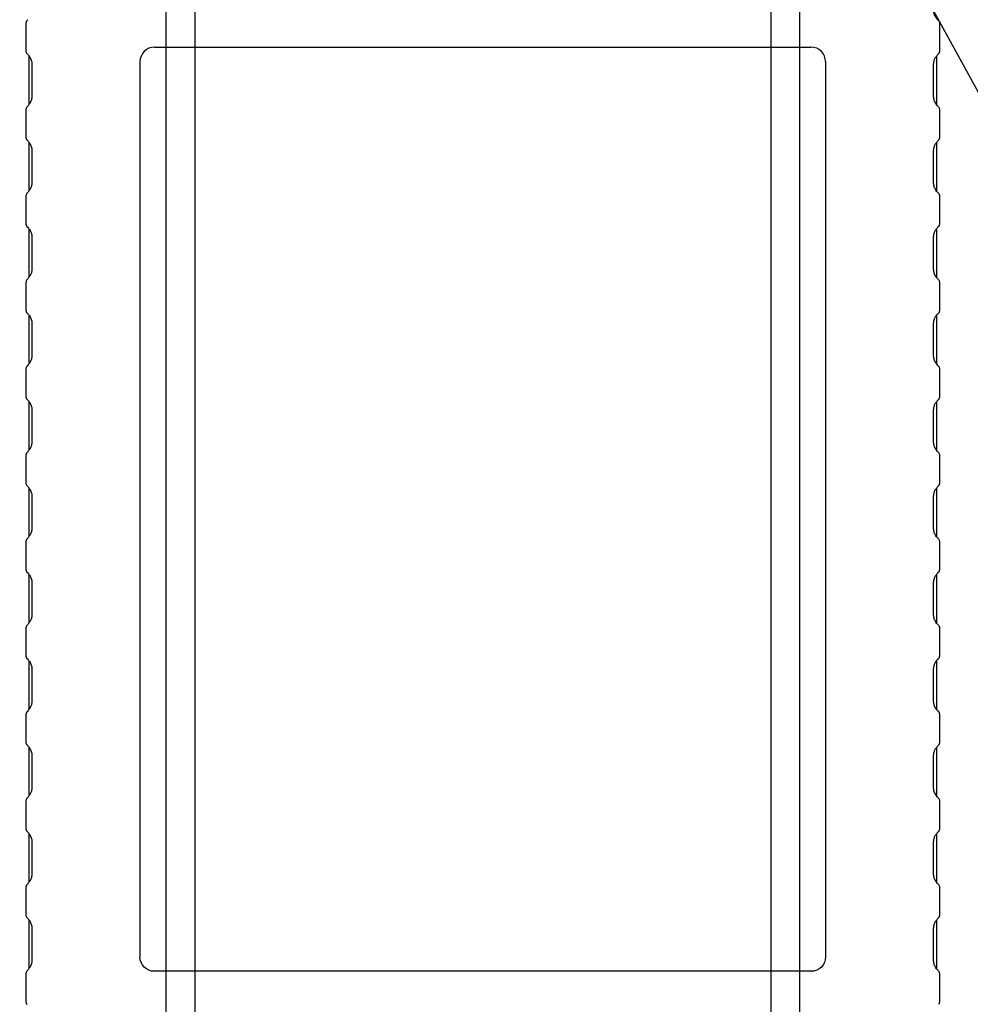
# Model space of a CAD drawing. Header units: inches. Extents: x 0 to 559, y 0 to 432.
# Tile 10 of 15: x 290 to 323, y 119 to 153. Entities that reach past the tile are written whole.
import ezdxf
from ezdxf import colors
from ezdxf.entities.mleader import LeaderData, LeaderLine
from ezdxf.math import Vec2, Vec3

# ---------------------------------------------------------------- set-up
doc = ezdxf.new("R2010")
doc.units = ezdxf.units.IN
doc.header["$LTSCALE"] = 10
doc.header["$MEASUREMENT"] = 0
doc.layers.add('DIMENSIONS', color=140, linetype='Continuous')
doc.dimstyles.get("Standard").update_dxf_attribs({"dimtxt": 5, "dimasz": 5, "dimexe": 2.5, "dimexo": 3.5, "dimgap": 1, "dimtad": 0, "dimtih": 1, "dimtoh": 1, "dimdec": 1, "dimzin": 0, "dimdsep": 46, "dimtxsty": 'Standard', "dimcen": 0, "dimadec": 0, "dimazin": 0, "dimtfac": 1, "dimtdec": 1, "dimtofl": 0, "dimtmove": 0, "dimatfit": 3, "dimfxl": 0, "dimtolj": 1, "dimtzin": 0, "dimarcsym": 0})

# ---------------------------------------------------------------- blocks, each defined once
blk = doc.blocks.new('*D90')
at = {"layer": 'DEFPOINTS', "color": 0}
for p in [(294.82, 157.4), (316.82, 157.4), (294.82, 82.36)]:
    blk.add_point(p, dxfattribs=at)
at = {"layer": 'DIMENSIONS', "color": 0, "lineweight": -2}
for p, q in [((294.82, 153.9), (294.82, 79.86)), ((316.82, 153.9), (316.82, 79.86)), ((294.82, 82.36), (289.82, 82.36)), ((311.82, 82.36), (299.82, 82.36))]:
    blk.add_line(p, q, dxfattribs=at)
at = {"layer": 'DIMENSIONS', "color": 0}
for points in [[(299.82, 83.194), (299.82, 81.527), (294.82, 82.36)], [(311.82, 83.194), (311.82, 81.527), (316.82, 82.36)]]:
    blk.add_solid(points, dxfattribs=at)
at = {"layer": 'DIMENSIONS', "color": 0, "insert": (275.903, 82.36), "char_height": 5, "attachment_point": 5}
blk.add_mtext('\\A1; 22.0\\P [0.87]', dxfattribs=at)
blk = doc.blocks.new('*D92')
at = {"layer": 'DEFPOINTS', "color": 0}
for p in [(295.82, 161.278), (315.82, 161.278), (295.82, 94.695)]:
    blk.add_point(p, dxfattribs=at)
at = {"layer": 'DIMENSIONS', "color": 0, "lineweight": -2}
for p, q in [((295.82, 157.778), (295.82, 92.195)), ((315.82, 157.778), (315.82, 92.195)), ((300.82, 94.695), (310.82, 94.695)), ((315.82, 94.695), (320.82, 94.695))]:
    blk.add_line(p, q, dxfattribs=at)
at = {"layer": 'DIMENSIONS', "color": 0}
for points in [[(300.82, 95.528), (300.82, 93.862), (295.82, 94.695)], [(310.82, 95.528), (310.82, 93.862), (315.82, 94.695)]]:
    blk.add_solid(points, dxfattribs=at)
at = {"layer": 'DIMENSIONS', "color": 0, "insert": (334.736, 94.695), "char_height": 5, "attachment_point": 5}
blk.add_mtext('\\A1; 20.0\\P [0.79]', dxfattribs=at)
blk = doc.blocks.new('*D97')
at = {"layer": 'DEFPOINTS', "color": 0}
for p in [(320.57, 168.98), (337.825, 168.98), (320.78, 162.822)]:
    blk.add_point(p, dxfattribs=at)
at = {"layer": 'DIMENSIONS', "color": 0, "lineweight": -2}
for p, q in [((337.825, 173.98), (337.825, 178.98)), ((324.07, 168.98), (340.325, 168.98)), ((324.28, 162.822), (340.325, 162.822)), ((337.825, 157.822), (337.825, 152.822)), ((342.825, 152.822), (337.825, 152.822))]:
    blk.add_line(p, q, dxfattribs=at)
at = {"layer": 'DIMENSIONS', "color": 0}
for points in [[(336.992, 173.98), (338.658, 173.98), (337.825, 168.98)], [(336.992, 157.822), (338.658, 157.822), (337.825, 162.822)]]:
    blk.add_solid(points, dxfattribs=at)
at = {"layer": 'DIMENSIONS', "color": 0, "insert": (356.742, 152.822), "char_height": 5, "attachment_point": 5}
blk.add_mtext('\\A1; 6.2\\P [0.24]', dxfattribs=at)

msp = doc.modelspace()

# ---------------------------------------------------------------- linework, layer by layer
for p, q in [((289.97, 152.322), (289.97, 153.339)), ((290.023, 153.434), (289.999, 153.41)), ((321.64, 153.41), (321.616, 153.434)), ((321.67, 153.339), (321.67, 152.322)), ((294.42, 152.48), (317.22, 152.48)), ((289.999, 152.251), (290.023, 152.227)), ((290.07, 150.491), (290.07, 152.17)), ((321.57, 152.17), (321.57, 150.491)), ((321.616, 152.227), (321.64, 152.251)), ((290.17, 151.873), (290.17, 150.788)), ((293.92, 151.98), (293.92, 120.896)), ((317.72, 151.98), (317.72, 120.896)), ((321.47, 150.788), (321.47, 151.873)), ((289.97, 149.322), (289.97, 150.339)), ((321.67, 150.339), (321.67, 149.322)), ((290.07, 147.491), (290.07, 149.17)), ((321.57, 149.17), (321.57, 147.491)), ((290.17, 148.873), (290.17, 147.788)), ((321.47, 147.788), (321.47, 148.873)), ((289.97, 146.322), (289.97, 147.339)), ((290.023, 147.434), (289.999, 147.41)), ((321.64, 147.41), (321.616, 147.434)), ((321.67, 147.339), (321.67, 146.322)), ((290.07, 144.491), (290.07, 146.17)), ((321.57, 146.17), (321.57, 144.491)), ((290.17, 145.873), (290.17, 144.788)), ((321.47, 144.788), (321.47, 145.873)), ((289.97, 143.322), (289.97, 144.339)), ((290.023, 144.434), (289.999, 144.41)), ((321.64, 144.41), (321.616, 144.434)), ((321.67, 144.339), (321.67, 143.322)), ((290.07, 141.491), (290.07, 143.17)), ((321.57, 143.17), (321.57, 141.491)), ((290.17, 142.873), (290.17, 141.788)), ((321.47, 141.788), (321.47, 142.873)), ((289.97, 140.322), (289.97, 141.339)), ((321.67, 141.339), (321.67, 140.322)), ((289.999, 140.251), (290.023, 140.227)), ((290.07, 138.491), (290.07, 140.17)), ((321.57, 140.17), (321.57, 138.491)), ((321.616, 140.227), (321.64, 140.251)), ((290.17, 139.873), (290.17, 138.788)), ((321.47, 138.788), (321.47, 139.873)), ((289.97, 137.322), (289.97, 138.339)), ((290.023, 138.434), (289.999, 138.41)), ((321.64, 138.41), (321.616, 138.434)), ((321.67, 138.339), (321.67, 137.322)), ((289.999, 137.251), (290.023, 137.227)), ((290.07, 135.491), (290.07, 137.17)), ((321.57, 137.17), (321.57, 135.491)), ((321.616, 137.227), (321.64, 137.251)), ((290.17, 136.873), (290.17, 135.788)), ((321.47, 135.788), (321.47, 136.873)), ((290.023, 135.434), (289.999, 135.41)), ((321.64, 135.41), (321.616, 135.434)), ((289.97, 134.322), (289.97, 135.339)), ((321.67, 135.339), (321.67, 134.322)), ((290.07, 132.491), (290.07, 134.17)), ((321.57, 134.17), (321.57, 132.491)), ((290.17, 133.873), (290.17, 132.788)), ((321.47, 132.788), (321.47, 133.873)), ((289.97, 131.322), (289.97, 132.339)), ((290.023, 132.434), (289.999, 132.41)), ((321.64, 132.41), (321.616, 132.434)), ((321.67, 132.339), (321.67, 131.322)), ((289.999, 131.251), (290.023, 131.227)), ((290.07, 129.491), (290.07, 131.17)), ((321.57, 131.17), (321.57, 129.491)), ((321.616, 131.227), (321.64, 131.251)), ((290.17, 130.873), (290.17, 129.788)), ((321.47, 129.788), (321.47, 130.873)), ((289.97, 128.322), (289.97, 129.339)), ((321.67, 129.339), (321.67, 128.322)), ((289.999, 128.251), (290.023, 128.227)), ((321.616, 128.227), (321.64, 128.251)), ((290.07, 126.491), (290.07, 128.17)), ((290.17, 127.873), (290.17, 126.788)), ((321.47, 126.788), (321.47, 127.873)), ((321.57, 128.17), (321.57, 126.491)), ((289.97, 125.322), (289.97, 126.339)), ((321.67, 126.339), (321.67, 125.322)), ((289.999, 125.251), (290.023, 125.227)), ((290.07, 123.491), (290.07, 125.17)), ((321.57, 125.17), (321.57, 123.491)), ((321.616, 125.227), (321.64, 125.251)), ((290.17, 124.873), (290.17, 123.788)), ((321.47, 123.788), (321.47, 124.873)), ((290.023, 123.434), (289.999, 123.41)), ((321.64, 123.41), (321.616, 123.434)), ((289.97, 122.322), (289.97, 123.339)), ((321.67, 123.339), (321.67, 122.322)), ((289.999, 122.251), (290.023, 122.227)), ((290.07, 120.491), (290.07, 122.17)), ((321.57, 122.17), (321.57, 120.491)), ((321.616, 122.227), (321.64, 122.251)), ((290.17, 121.873), (290.17, 120.788)), ((321.47, 120.788), (321.47, 121.873)), ((289.97, 119.322), (289.97, 120.339)), ((290.023, 120.434), (289.999, 120.41)), ((317.22, 120.396), (294.42, 120.396)), ((321.64, 120.41), (321.616, 120.434)), ((321.67, 120.339), (321.67, 119.322))]:
    msp.add_line(p, q)
for points, knots in [([(321.616, 153.434), (321.601, 153.451), (321.571, 153.483), (321.534, 153.539), (321.505, 153.599), (321.484, 153.661), (321.472, 153.724), (321.47, 153.767), (321.47, 153.788)], [0, 0, 0, 0, 0.1921158, 0.3719992, 0.5409804, 0.700662, 0.8529407, 1, 1, 1, 1]), ([(289.999, 153.41), (289.99, 153.4), (289.974, 153.381), (289.971, 153.353), (289.97, 153.339)], [0, 0, 0, 0, 0.527915, 1, 1, 1, 1]), ([(321.64, 153.41), (321.649, 153.4), (321.665, 153.381), (321.668, 153.353), (321.67, 153.339)], [0, 0, 0, 0, 0.527915, 1, 1, 1, 1]), ([(294.42, 152.48), (294.289, 152.48), (294.159, 152.427), (293.973, 152.241), (293.92, 152.111), (293.92, 151.98)], [0, 0, 0, 0, 0.5, 0.5, 1, 1, 1, 1]), ([(317.72, 151.98), (317.72, 152.111), (317.666, 152.241), (317.481, 152.427), (317.35, 152.48), (317.22, 152.48)], [0, 0, 0, 0, 0.5, 0.5, 1, 1, 1, 1]), ([(289.97, 152.322), (289.97, 152.313), (289.972, 152.295), (289.982, 152.27), (289.993, 152.258), (289.999, 152.251)], [0, 0, 0, 0, 0.314943, 0.636771, 1, 1, 1, 1]), ([(290.023, 152.227), (290.038, 152.21), (290.068, 152.178), (290.105, 152.121), (290.134, 152.062), (290.155, 152), (290.167, 151.937), (290.169, 151.894), (290.17, 151.873)], [0, 0, 0, 0, 0.192116, 0.371999, 0.54098, 0.700662, 0.852941, 1, 1, 1, 1]), ([(321.47, 151.873), (321.47, 151.891), (321.471, 151.927), (321.48, 151.981), (321.495, 152.035), (321.516, 152.087), (321.544, 152.137), (321.577, 152.185), (321.603, 152.213), (321.616, 152.227)], [0, 0, 0, 0, 0.125795, 0.255182, 0.389572, 0.530224, 0.67824, 0.834564, 1, 1, 1, 1]), ([(321.67, 152.322), (321.669, 152.313), (321.667, 152.295), (321.657, 152.27), (321.646, 152.258), (321.64, 152.251)], [0, 0, 0, 0, 0.314943, 0.636771, 1, 1, 1, 1]), ([(290.17, 150.788), (290.169, 150.77), (290.168, 150.733), (290.159, 150.679), (290.144, 150.626), (290.123, 150.574), (290.095, 150.524), (290.062, 150.476), (290.036, 150.448), (290.023, 150.434)], [0, 0, 0, 0, 0.125795, 0.255182, 0.389572, 0.530224, 0.67824, 0.834564, 1, 1, 1, 1]), ([(321.616, 150.434), (321.601, 150.451), (321.571, 150.483), (321.534, 150.539), (321.505, 150.599), (321.484, 150.661), (321.472, 150.724), (321.47, 150.767), (321.47, 150.788)], [0, 0, 0, 0, 0.192116, 0.371999, 0.54098, 0.700662, 0.852941, 1, 1, 1, 1]), ([(290.023, 150.434), (289.99, 150.4), (289.974, 150.381), (289.971, 150.353), (289.97, 150.339)], [0, 0, 0, 0, 0.527915, 1, 1, 1, 1]), ([(321.616, 150.434), (321.649, 150.4), (321.665, 150.381), (321.668, 150.353), (321.67, 150.339)], [0, 0, 0, 0, 0.5279151, 1, 1, 1, 1]), ([(289.97, 149.322), (289.97, 149.313), (289.972, 149.295), (289.982, 149.27), (289.993, 149.258), (290.023, 149.227)], [0, 0, 0, 0, 0.314943, 0.636771, 1, 1, 1, 1]), ([(290.023, 149.227), (290.038, 149.21), (290.068, 149.178), (290.105, 149.121), (290.134, 149.062), (290.155, 149), (290.167, 148.937), (290.169, 148.894), (290.17, 148.873)], [0, 0, 0, 0, 0.1921158, 0.3719992, 0.5409804, 0.700662, 0.8529407, 1, 1, 1, 1]), ([(321.47, 148.873), (321.47, 148.891), (321.471, 148.927), (321.48, 148.981), (321.495, 149.035), (321.516, 149.087), (321.544, 149.137), (321.577, 149.185), (321.603, 149.213), (321.616, 149.227)], [0, 0, 0, 0, 0.125795, 0.255182, 0.389572, 0.530224, 0.67824, 0.834564, 1, 1, 1, 1]), ([(321.67, 149.322), (321.669, 149.313), (321.667, 149.295), (321.657, 149.27), (321.646, 149.258), (321.616, 149.227)], [0, 0, 0, 0, 0.314943, 0.636771, 1, 1, 1, 1]), ([(290.17, 147.788), (290.169, 147.77), (290.168, 147.733), (290.159, 147.679), (290.144, 147.626), (290.123, 147.574), (290.095, 147.524), (290.062, 147.476), (290.036, 147.448), (290.023, 147.434)], [0, 0, 0, 0, 0.1257953, 0.2551822, 0.3895718, 0.5302242, 0.6782401, 0.8345645, 1, 1, 1, 1]), ([(321.616, 147.434), (321.601, 147.451), (321.571, 147.483), (321.534, 147.539), (321.505, 147.599), (321.484, 147.661), (321.472, 147.724), (321.47, 147.767), (321.47, 147.788)], [0, 0, 0, 0, 0.192116, 0.371999, 0.54098, 0.700662, 0.852941, 1, 1, 1, 1]), ([(289.999, 147.41), (289.99, 147.4), (289.974, 147.381), (289.971, 147.353), (289.97, 147.339)], [0, 0, 0, 0, 0.527915, 1, 1, 1, 1]), ([(321.64, 147.41), (321.649, 147.4), (321.665, 147.381), (321.668, 147.353), (321.67, 147.339)], [0, 0, 0, 0, 0.5279151, 1, 1, 1, 1]), ([(289.97, 146.322), (289.97, 146.313), (289.972, 146.295), (289.982, 146.27), (289.993, 146.258), (290.023, 146.227)], [0, 0, 0, 0, 0.3149435, 0.6367708, 1, 1, 1, 1]), ([(321.67, 146.322), (321.669, 146.313), (321.667, 146.295), (321.657, 146.27), (321.646, 146.258), (321.616, 146.227)], [0, 0, 0, 0, 0.3149435, 0.6367708, 1, 1, 1, 1]), ([(290.023, 146.227), (290.038, 146.21), (290.068, 146.178), (290.105, 146.121), (290.134, 146.062), (290.155, 146), (290.167, 145.937), (290.169, 145.894), (290.17, 145.873)], [0, 0, 0, 0, 0.192116, 0.371999, 0.54098, 0.700662, 0.852941, 1, 1, 1, 1]), ([(321.47, 145.873), (321.47, 145.891), (321.471, 145.927), (321.48, 145.981), (321.495, 146.035), (321.516, 146.087), (321.544, 146.137), (321.577, 146.185), (321.603, 146.213), (321.616, 146.227)], [0, 0, 0, 0, 0.125795, 0.255182, 0.389572, 0.530224, 0.67824, 0.834564, 1, 1, 1, 1]), ([(290.17, 144.788), (290.169, 144.77), (290.168, 144.733), (290.159, 144.679), (290.144, 144.626), (290.123, 144.574), (290.095, 144.524), (290.062, 144.476), (290.036, 144.448), (290.023, 144.434)], [0, 0, 0, 0, 0.125795, 0.255182, 0.389572, 0.530224, 0.67824, 0.834564, 1, 1, 1, 1]), ([(321.616, 144.434), (321.601, 144.451), (321.571, 144.483), (321.534, 144.539), (321.505, 144.599), (321.484, 144.661), (321.472, 144.724), (321.47, 144.767), (321.47, 144.788)], [0, 0, 0, 0, 0.1921158, 0.3719992, 0.5409804, 0.700662, 0.8529407, 1, 1, 1, 1]), ([(289.999, 144.41), (289.99, 144.4), (289.974, 144.381), (289.971, 144.353), (289.97, 144.339)], [0, 0, 0, 0, 0.527915, 1, 1, 1, 1]), ([(321.64, 144.41), (321.649, 144.4), (321.665, 144.381), (321.668, 144.353), (321.67, 144.339)], [0, 0, 0, 0, 0.527915, 1, 1, 1, 1]), ([(289.97, 143.322), (289.97, 143.313), (289.972, 143.295), (289.982, 143.27), (289.993, 143.258), (290.023, 143.227)], [0, 0, 0, 0, 0.314943, 0.636771, 1, 1, 1, 1]), ([(290.023, 143.227), (290.038, 143.21), (290.068, 143.178), (290.105, 143.121), (290.134, 143.062), (290.155, 143), (290.167, 142.937), (290.169, 142.894), (290.17, 142.873)], [0, 0, 0, 0, 0.192116, 0.371999, 0.54098, 0.700662, 0.852941, 1, 1, 1, 1]), ([(321.47, 142.873), (321.47, 142.891), (321.471, 142.927), (321.48, 142.981), (321.495, 143.035), (321.516, 143.087), (321.544, 143.137), (321.577, 143.185), (321.603, 143.213), (321.616, 143.227)], [0, 0, 0, 0, 0.1257953, 0.2551822, 0.3895718, 0.5302242, 0.6782401, 0.8345645, 1, 1, 1, 1]), ([(321.67, 143.322), (321.669, 143.313), (321.667, 143.295), (321.657, 143.27), (321.646, 143.258), (321.616, 143.227)], [0, 0, 0, 0, 0.314943, 0.636771, 1, 1, 1, 1]), ([(290.17, 141.788), (290.169, 141.77), (290.168, 141.733), (290.159, 141.679), (290.144, 141.626), (290.123, 141.574), (290.095, 141.524), (290.062, 141.476), (290.036, 141.448), (289.999, 141.41)], [0, 0, 0, 0, 0.125795, 0.255182, 0.389572, 0.530224, 0.67824, 0.834564, 1, 1, 1, 1]), ([(321.616, 141.434), (321.601, 141.451), (321.571, 141.483), (321.534, 141.539), (321.505, 141.599), (321.484, 141.661), (321.472, 141.724), (321.47, 141.767), (321.47, 141.788)], [0, 0, 0, 0, 0.192116, 0.371999, 0.54098, 0.700662, 0.852941, 1, 1, 1, 1]), ([(289.999, 141.41), (289.99, 141.4), (289.974, 141.381), (289.971, 141.353), (289.97, 141.339)], [0, 0, 0, 0, 0.527915, 1, 1, 1, 1]), ([(321.616, 141.434), (321.649, 141.4), (321.665, 141.381), (321.668, 141.353), (321.67, 141.339)], [0, 0, 0, 0, 0.527915, 1, 1, 1, 1]), ([(289.97, 140.322), (289.97, 140.313), (289.972, 140.295), (289.982, 140.27), (289.993, 140.258), (289.999, 140.251)], [0, 0, 0, 0, 0.314943, 0.636771, 1, 1, 1, 1]), ([(290.023, 140.227), (290.038, 140.21), (290.068, 140.178), (290.105, 140.121), (290.134, 140.062), (290.155, 140), (290.167, 139.937), (290.169, 139.894), (290.17, 139.873)], [0, 0, 0, 0, 0.192116, 0.371999, 0.54098, 0.700662, 0.852941, 1, 1, 1, 1]), ([(321.47, 139.873), (321.47, 139.891), (321.471, 139.927), (321.48, 139.981), (321.495, 140.035), (321.516, 140.087), (321.544, 140.137), (321.577, 140.185), (321.603, 140.213), (321.616, 140.227)], [0, 0, 0, 0, 0.125795, 0.255182, 0.389572, 0.530224, 0.67824, 0.834564, 1, 1, 1, 1]), ([(321.67, 140.322), (321.669, 140.313), (321.667, 140.295), (321.657, 140.27), (321.646, 140.258), (321.64, 140.251)], [0, 0, 0, 0, 0.314943, 0.636771, 1, 1, 1, 1]), ([(290.17, 138.788), (290.169, 138.77), (290.168, 138.733), (290.159, 138.679), (290.144, 138.626), (290.123, 138.574), (290.095, 138.524), (290.062, 138.476), (290.036, 138.448), (290.023, 138.434)], [0, 0, 0, 0, 0.125795, 0.255182, 0.389572, 0.530224, 0.67824, 0.834564, 1, 1, 1, 1]), ([(321.616, 138.434), (321.601, 138.451), (321.571, 138.483), (321.534, 138.539), (321.505, 138.599), (321.484, 138.661), (321.472, 138.724), (321.47, 138.767), (321.47, 138.788)], [0, 0, 0, 0, 0.1921158, 0.3719992, 0.5409804, 0.700662, 0.8529407, 1, 1, 1, 1]), ([(289.999, 138.41), (289.99, 138.4), (289.974, 138.381), (289.971, 138.353), (289.97, 138.339)], [0, 0, 0, 0, 0.5279151, 1, 1, 1, 1]), ([(321.64, 138.41), (321.649, 138.4), (321.665, 138.381), (321.668, 138.353), (321.67, 138.339)], [0, 0, 0, 0, 0.527915, 1, 1, 1, 1]), ([(289.97, 137.322), (289.97, 137.313), (289.972, 137.295), (289.982, 137.27), (289.993, 137.258), (289.999, 137.251)], [0, 0, 0, 0, 0.3149435, 0.6367708, 1, 1, 1, 1]), ([(290.023, 137.227), (290.038, 137.21), (290.068, 137.178), (290.105, 137.121), (290.134, 137.062), (290.155, 137), (290.167, 136.937), (290.169, 136.894), (290.17, 136.873)], [0, 0, 0, 0, 0.192116, 0.371999, 0.54098, 0.700662, 0.852941, 1, 1, 1, 1]), ([(321.47, 136.873), (321.47, 136.891), (321.471, 136.927), (321.48, 136.981), (321.495, 137.035), (321.516, 137.087), (321.544, 137.137), (321.577, 137.185), (321.603, 137.213), (321.616, 137.227)], [0, 0, 0, 0, 0.125795, 0.255182, 0.389572, 0.530224, 0.67824, 0.834564, 1, 1, 1, 1]), ([(321.67, 137.322), (321.669, 137.313), (321.667, 137.295), (321.657, 137.27), (321.646, 137.258), (321.64, 137.251)], [0, 0, 0, 0, 0.314943, 0.636771, 1, 1, 1, 1]), ([(290.17, 135.788), (290.169, 135.77), (290.168, 135.733), (290.159, 135.679), (290.144, 135.626), (290.123, 135.574), (290.095, 135.524), (290.062, 135.476), (290.036, 135.448), (290.023, 135.434)], [0, 0, 0, 0, 0.125795, 0.255182, 0.389572, 0.530224, 0.67824, 0.834564, 1, 1, 1, 1]), ([(321.616, 135.434), (321.601, 135.451), (321.571, 135.483), (321.534, 135.539), (321.505, 135.599), (321.484, 135.661), (321.472, 135.724), (321.47, 135.767), (321.47, 135.788)], [0, 0, 0, 0, 0.1921158, 0.3719992, 0.5409804, 0.700662, 0.8529407, 1, 1, 1, 1]), ([(289.999, 135.41), (289.99, 135.4), (289.974, 135.381), (289.971, 135.353), (289.97, 135.339)], [0, 0, 0, 0, 0.5279151, 1, 1, 1, 1]), ([(321.64, 135.41), (321.649, 135.4), (321.665, 135.381), (321.668, 135.353), (321.67, 135.339)], [0, 0, 0, 0, 0.527915, 1, 1, 1, 1]), ([(289.97, 134.322), (289.97, 134.313), (289.972, 134.295), (289.982, 134.27), (289.993, 134.258), (290.023, 134.227)], [0, 0, 0, 0, 0.314943, 0.636771, 1, 1, 1, 1]), ([(290.023, 134.227), (290.038, 134.21), (290.068, 134.178), (290.105, 134.121), (290.134, 134.062), (290.155, 134), (290.167, 133.937), (290.169, 133.894), (290.17, 133.873)], [0, 0, 0, 0, 0.192116, 0.371999, 0.54098, 0.700662, 0.852941, 1, 1, 1, 1]), ([(321.47, 133.873), (321.47, 133.891), (321.471, 133.927), (321.48, 133.981), (321.495, 134.035), (321.516, 134.087), (321.544, 134.137), (321.577, 134.185), (321.603, 134.213), (321.616, 134.227)], [0, 0, 0, 0, 0.125795, 0.255182, 0.389572, 0.530224, 0.67824, 0.834564, 1, 1, 1, 1]), ([(321.67, 134.322), (321.669, 134.313), (321.667, 134.295), (321.657, 134.27), (321.646, 134.258), (321.616, 134.227)], [0, 0, 0, 0, 0.314943, 0.636771, 1, 1, 1, 1]), ([(290.17, 132.788), (290.169, 132.77), (290.168, 132.733), (290.159, 132.679), (290.144, 132.626), (290.123, 132.574), (290.095, 132.524), (290.062, 132.476), (290.036, 132.448), (290.023, 132.434)], [0, 0, 0, 0, 0.1257953, 0.2551822, 0.3895718, 0.5302242, 0.6782401, 0.8345645, 1, 1, 1, 1]), ([(321.616, 132.434), (321.601, 132.451), (321.571, 132.483), (321.534, 132.539), (321.505, 132.599), (321.484, 132.661), (321.472, 132.724), (321.47, 132.767), (321.47, 132.788)], [0, 0, 0, 0, 0.192116, 0.371999, 0.54098, 0.700662, 0.852941, 1, 1, 1, 1]), ([(289.999, 132.41), (289.99, 132.4), (289.974, 132.381), (289.971, 132.353), (289.97, 132.339)], [0, 0, 0, 0, 0.527915, 1, 1, 1, 1]), ([(321.64, 132.41), (321.649, 132.4), (321.665, 132.381), (321.668, 132.353), (321.67, 132.339)], [0, 0, 0, 0, 0.5279151, 1, 1, 1, 1]), ([(289.97, 131.322), (289.97, 131.313), (289.972, 131.295), (289.982, 131.27), (289.993, 131.258), (289.999, 131.251)], [0, 0, 0, 0, 0.314943, 0.636771, 1, 1, 1, 1]), ([(321.67, 131.322), (321.669, 131.313), (321.667, 131.295), (321.657, 131.27), (321.646, 131.258), (321.64, 131.251)], [0, 0, 0, 0, 0.3149435, 0.6367708, 1, 1, 1, 1]), ([(290.023, 131.227), (290.038, 131.21), (290.068, 131.178), (290.105, 131.121), (290.134, 131.062), (290.155, 131), (290.167, 130.937), (290.169, 130.894), (290.17, 130.873)], [0, 0, 0, 0, 0.1921158, 0.3719992, 0.5409804, 0.700662, 0.8529407, 1, 1, 1, 1]), ([(321.47, 130.873), (321.47, 130.891), (321.471, 130.927), (321.48, 130.981), (321.495, 131.035), (321.516, 131.087), (321.544, 131.137), (321.577, 131.185), (321.603, 131.213), (321.616, 131.227)], [0, 0, 0, 0, 0.125795, 0.255182, 0.389572, 0.530224, 0.67824, 0.834564, 1, 1, 1, 1]), ([(290.17, 129.788), (290.169, 129.77), (290.168, 129.733), (290.159, 129.679), (290.144, 129.626), (290.123, 129.574), (290.095, 129.524), (290.062, 129.476), (290.036, 129.448), (289.999, 129.41)], [0, 0, 0, 0, 0.125795, 0.255182, 0.389572, 0.530224, 0.67824, 0.834564, 1, 1, 1, 1]), ([(321.616, 129.434), (321.601, 129.451), (321.571, 129.483), (321.534, 129.539), (321.505, 129.599), (321.484, 129.661), (321.472, 129.724), (321.47, 129.767), (321.47, 129.788)], [0, 0, 0, 0, 0.192116, 0.371999, 0.54098, 0.700662, 0.852941, 1, 1, 1, 1]), ([(289.999, 129.41), (289.99, 129.4), (289.974, 129.381), (289.971, 129.353), (289.97, 129.339)], [0, 0, 0, 0, 0.527915, 1, 1, 1, 1]), ([(321.616, 129.434), (321.649, 129.4), (321.665, 129.381), (321.668, 129.353), (321.67, 129.339)], [0, 0, 0, 0, 0.527915, 1, 1, 1, 1]), ([(289.97, 128.322), (289.97, 128.313), (289.972, 128.295), (289.982, 128.27), (289.993, 128.258), (289.999, 128.251)], [0, 0, 0, 0, 0.314943, 0.636771, 1, 1, 1, 1]), ([(290.023, 128.227), (290.038, 128.21), (290.068, 128.178), (290.105, 128.121), (290.134, 128.062), (290.155, 128), (290.167, 127.937), (290.169, 127.894), (290.17, 127.873)], [0, 0, 0, 0, 0.192116, 0.371999, 0.54098, 0.700662, 0.852941, 1, 1, 1, 1]), ([(321.47, 127.873), (321.47, 127.891), (321.471, 127.927), (321.48, 127.981), (321.495, 128.035), (321.516, 128.087), (321.544, 128.137), (321.577, 128.185), (321.603, 128.213), (321.616, 128.227)], [0, 0, 0, 0, 0.125795, 0.255182, 0.389572, 0.530224, 0.67824, 0.834564, 1, 1, 1, 1]), ([(321.67, 128.322), (321.669, 128.313), (321.667, 128.295), (321.657, 128.27), (321.646, 128.258), (321.64, 128.251)], [0, 0, 0, 0, 0.314943, 0.636771, 1, 1, 1, 1]), ([(290.17, 126.788), (290.169, 126.77), (290.168, 126.733), (290.159, 126.679), (290.144, 126.626), (290.123, 126.574), (290.095, 126.524), (290.062, 126.476), (290.036, 126.448), (289.999, 126.41)], [0, 0, 0, 0, 0.1257953, 0.2551822, 0.3895718, 0.5302242, 0.6782401, 0.8345645, 1, 1, 1, 1]), ([(321.616, 126.434), (321.601, 126.451), (321.571, 126.483), (321.534, 126.539), (321.505, 126.599), (321.484, 126.661), (321.472, 126.724), (321.47, 126.767), (321.47, 126.788)], [0, 0, 0, 0, 0.192116, 0.371999, 0.54098, 0.700662, 0.852941, 1, 1, 1, 1]), ([(289.999, 126.41), (289.99, 126.4), (289.974, 126.381), (289.971, 126.353), (289.97, 126.339)], [0, 0, 0, 0, 0.527915, 1, 1, 1, 1]), ([(321.616, 126.434), (321.649, 126.4), (321.665, 126.381), (321.668, 126.353), (321.67, 126.339)], [0, 0, 0, 0, 0.527915, 1, 1, 1, 1]), ([(289.97, 125.322), (289.97, 125.313), (289.972, 125.295), (289.982, 125.27), (289.993, 125.258), (289.999, 125.251)], [0, 0, 0, 0, 0.314943, 0.636771, 1, 1, 1, 1]), ([(290.023, 125.227), (290.038, 125.21), (290.068, 125.178), (290.105, 125.121), (290.134, 125.062), (290.155, 125), (290.167, 124.937), (290.169, 124.894), (290.17, 124.873)], [0, 0, 0, 0, 0.192116, 0.371999, 0.54098, 0.700662, 0.852941, 1, 1, 1, 1]), ([(321.47, 124.873), (321.47, 124.891), (321.471, 124.927), (321.48, 124.981), (321.495, 125.035), (321.516, 125.087), (321.544, 125.137), (321.577, 125.185), (321.603, 125.213), (321.616, 125.227)], [0, 0, 0, 0, 0.125795, 0.255182, 0.389572, 0.530224, 0.67824, 0.834564, 1, 1, 1, 1]), ([(321.67, 125.322), (321.669, 125.313), (321.667, 125.295), (321.657, 125.27), (321.646, 125.258), (321.64, 125.251)], [0, 0, 0, 0, 0.314943, 0.636771, 1, 1, 1, 1]), ([(290.17, 123.788), (290.169, 123.77), (290.168, 123.733), (290.159, 123.679), (290.144, 123.626), (290.123, 123.574), (290.095, 123.524), (290.062, 123.476), (290.036, 123.448), (290.023, 123.434)], [0, 0, 0, 0, 0.1257953, 0.2551822, 0.3895718, 0.5302242, 0.6782401, 0.8345645, 1, 1, 1, 1]), ([(321.616, 123.434), (321.601, 123.451), (321.571, 123.483), (321.534, 123.539), (321.505, 123.599), (321.484, 123.661), (321.472, 123.724), (321.47, 123.767), (321.47, 123.788)], [0, 0, 0, 0, 0.192116, 0.371999, 0.54098, 0.700662, 0.852941, 1, 1, 1, 1]), ([(289.999, 123.41), (289.99, 123.4), (289.974, 123.381), (289.971, 123.353), (289.97, 123.339)], [0, 0, 0, 0, 0.527915, 1, 1, 1, 1]), ([(321.64, 123.41), (321.649, 123.4), (321.665, 123.381), (321.668, 123.353), (321.67, 123.339)], [0, 0, 0, 0, 0.527915, 1, 1, 1, 1]), ([(289.97, 122.322), (289.97, 122.313), (289.972, 122.295), (289.982, 122.27), (289.993, 122.258), (289.999, 122.251)], [0, 0, 0, 0, 0.314943, 0.636771, 1, 1, 1, 1]), ([(290.023, 122.227), (290.038, 122.21), (290.068, 122.178), (290.105, 122.121), (290.134, 122.062), (290.155, 122), (290.167, 121.937), (290.169, 121.894), (290.17, 121.873)], [0, 0, 0, 0, 0.192116, 0.371999, 0.54098, 0.700662, 0.852941, 1, 1, 1, 1]), ([(321.47, 121.873), (321.47, 121.891), (321.471, 121.927), (321.48, 121.981), (321.495, 122.035), (321.516, 122.087), (321.544, 122.137), (321.577, 122.185), (321.603, 122.213), (321.616, 122.227)], [0, 0, 0, 0, 0.1257953, 0.2551822, 0.3895718, 0.5302242, 0.6782401, 0.8345645, 1, 1, 1, 1]), ([(321.67, 122.322), (321.669, 122.313), (321.667, 122.295), (321.657, 122.27), (321.646, 122.258), (321.64, 122.251)], [0, 0, 0, 0, 0.314943, 0.636771, 1, 1, 1, 1]), ([(290.17, 120.788), (290.169, 120.77), (290.168, 120.733), (290.159, 120.679), (290.144, 120.626), (290.123, 120.574), (290.095, 120.524), (290.062, 120.476), (290.036, 120.448), (290.023, 120.434)], [0, 0, 0, 0, 0.1257953, 0.2551822, 0.3895718, 0.5302242, 0.6782401, 0.8345645, 1, 1, 1, 1]), ([(294.42, 120.396), (294.289, 120.396), (294.159, 120.45), (293.973, 120.635), (293.92, 120.765), (293.92, 120.896)], [0, 0, 0, 0, 0.5, 0.5, 1, 1, 1, 1]), ([(317.72, 120.896), (317.72, 120.765), (317.666, 120.635), (317.481, 120.45), (317.35, 120.396), (317.22, 120.396)], [0, 0, 0, 0, 0.5, 0.5, 1, 1, 1, 1]), ([(321.616, 120.434), (321.601, 120.451), (321.571, 120.483), (321.534, 120.539), (321.505, 120.599), (321.484, 120.661), (321.472, 120.724), (321.47, 120.767), (321.47, 120.788)], [0, 0, 0, 0, 0.1921158, 0.3719992, 0.5409804, 0.700662, 0.8529407, 1, 1, 1, 1]), ([(289.999, 120.41), (289.99, 120.4), (289.974, 120.381), (289.971, 120.353), (289.97, 120.339)], [0, 0, 0, 0, 0.527915, 1, 1, 1, 1]), ([(321.64, 120.41), (321.649, 120.4), (321.665, 120.381), (321.668, 120.353), (321.67, 120.339)], [0, 0, 0, 0, 0.527915, 1, 1, 1, 1]), ([(289.97, 119.322), (289.97, 119.313), (289.972, 119.295), (289.982, 119.27), (289.993, 119.258), (289.999, 119.251)], [0, 0, 0, 0, 0.314943, 0.636771, 1, 1, 1, 1]), ([(321.67, 119.322), (321.669, 119.313), (321.667, 119.295), (321.657, 119.27), (321.646, 119.258), (321.64, 119.251)], [0, 0, 0, 0, 0.314943, 0.636771, 1, 1, 1, 1])]:
    msp.add_open_spline(points, degree=3, knots=knots)

# ---------------------------------------------------------------- dimensions: what is measured, and where the dimension line sits
at = {"layer": 'DIMENSIONS'}
dim = msp.add_linear_dim(base=(337.825, 168.98), p1=(320.78, 162.822), p2=(320.57, 168.98), angle=90, text=' <>', dimstyle='Standard', override={"dimpost": '\\X', "dimtmove": 1}, dxfattribs=at)
dim.commit()
dim.dimension.update_dxf_attribs({"geometry": '*D97', "text_midpoint": (341.488, 152.822), "dimtype": 160})
for base, p1, p2, picture, middle in [((295.82, 94.695), (315.82, 161.278), (295.82, 161.278), '*D92', (334.736, 94.695)), ((294.82, 82.36), (316.82, 157.4), (294.82, 157.4), '*D90', (275.903, 82.36))]:
    dim = msp.add_linear_dim(base=base, p1=p1, p2=p2, text=' <>', dimstyle='Standard', override={"dimpost": '\\X'}, dxfattribs=at)
    dim.commit()
    dim.dimension.update_dxf_attribs({"geometry": picture, "text_midpoint": middle, "dimtype": 160})

# ---------------------------------------------------------------- leaders
ml = msp.add_multileader_mtext('Standard', dxfattribs=at)
ml.set_content('MOUNTING HOLES', color=256)
ml.set_leader_properties()
ml.build(insert=Vec2(0, 0))
ml.multileader.update_dxf_attribs({"text_left_attachment_type": 2, "text_right_attachment_type": 2, "dogleg_length": 4, "arrow_head_size": 5})
ctx = ml.context
ctx.base_point, ctx.char_height, ctx.arrow_head_size, ctx.landing_gap_size, ctx.plane_origin = Vec3(341.939, 123.616), 5, 5, 3, Vec3(318.53, 159.12)
ctx.left_attachment, ctx.right_attachment = 2, 2
notes = []
notes.append((ctx, [(0, (1, 1, 0), (337.939, 123.616), (1, 0), 4, [(0, [(318.53, 159.12)], 0, [])])]))
ctx.mtext.insert, ctx.mtext.flow_direction = Vec3(344.939, 126.116), 5
for ctx, leaders in notes:
    for number, flags, end, landing, length, lines in leaders:
        leader = LeaderData()
        leader.index, (leader.has_last_leader_line, leader.has_dogleg_vector, leader.attachment_direction) = number, flags
        leader.last_leader_point, leader.dogleg_vector, leader.dogleg_length = Vec3(end), Vec3(landing), length
        for number, points, colour, breaks in lines:
            line = LeaderLine()
            line.index, line.vertices, line.color, line.breaks = number, Vec3.list(points), colors.encode_raw_color(colour), breaks
            leader.lines.append(line)
        ctx.leaders.append(leader)

doc.saveas('drawing.dxf')
